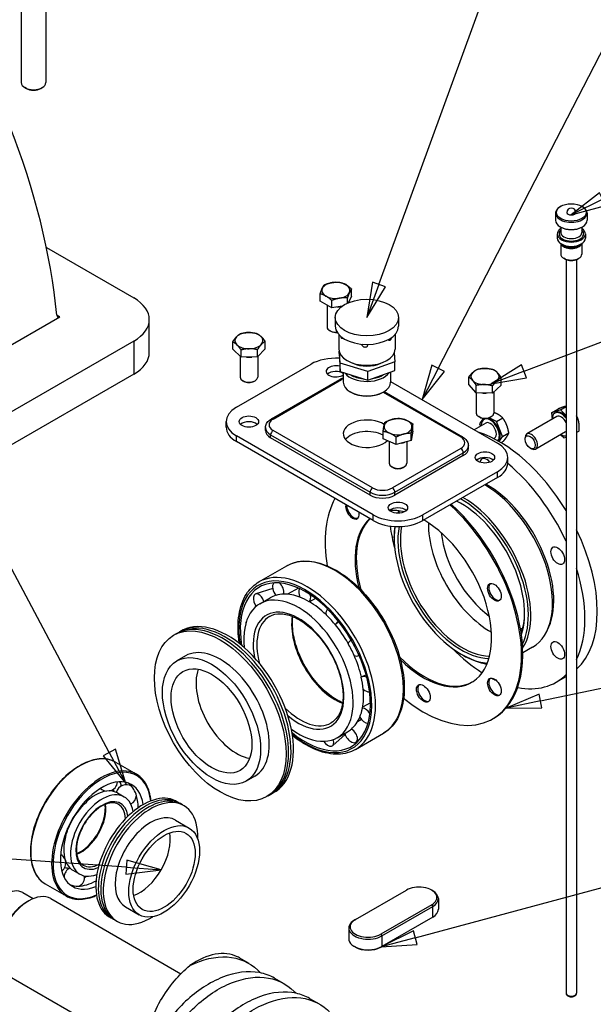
# Model space of a CAD drawing. Header units: millimetres. Extents: x 0 to 420, y 0 to 297.
# Tile 8 of 13: x 136 to 177, y 98 to 168. Entities that reach past the tile are written whole.
import ezdxf

# ---------------------------------------------------------------- set-up
doc = ezdxf.new("R2010")
doc.units = ezdxf.units.MM
doc.layers.add('Lien_Dam', color=7, linetype='Continuous')
doc.layers.add('Lien_Manh', color=5, linetype='Continuous')
doc.layers.add('Symbol (ISO)', color=7, linetype='Continuous', lineweight=25)

msp = doc.modelspace()

# ---------------------------------------------------------------- linework, layer by layer
at = {"layer": 'Lien_Dam'}
for p, q in [((135.932, 169.854), (135.932, 163.444)), ((137.682, 169.907), (137.682, 163.444)), ((136.297, 163.024), (136.189, 163.087)), ((137.318, 163.024), (137.426, 163.087)), ((173.94, 154.16), (173.94, 153.65)), ((174.314, 154.645), (174.27, 154.62)), ((175.817, 154.645), (175.861, 154.62)), ((176.19, 154.16), (176.19, 153.65)), ((174.065, 152.68), (174.065, 152.374)), ((174.314, 153.165), (174.27, 153.191)), ((174.315, 153.165), (174.315, 152.783)), ((175.815, 153.165), (175.815, 152.783)), ((175.817, 153.165), (175.861, 153.191)), ((176.065, 152.68), (176.065, 152.374)), ((174.315, 151.992), (174.315, 151.252)), ((174.447, 151.915), (174.358, 151.966)), ((175.684, 151.915), (175.772, 151.966)), ((175.815, 151.992), (175.815, 151.252)), ((137.722, 151.717), (143.945, 148.124)), ((174.623, 150.894), (174.535, 150.945)), ((174.69, 150.861), (174.69, 98.69)), ((175.44, 150.861), (175.44, 98.69)), ((175.507, 150.894), (175.596, 150.945)), ((159.43, 148.247), (159.43, 148.766)), ((157.201, 147.898), (157.201, 148.417)), ((158.02, 147.428), (157.201, 147.898)), ((158.02, 147.428), (158.02, 147.947)), ((159.134, 147.756), (159.134, 148.121)), ((159.43, 148.247), (159.223, 147.795)), ((157.691, 147.617), (157.691, 146.064)), ((158.765, 147.545), (158.02, 147.428)), ((120.195, 136.117), (138.668, 146.782)), ((138.668, 146.782), (138.471, 146.896)), ((145.044, 144.246), (145.044, 146.593)), ((158.275, 146.735), (158.275, 146.123)), ((162.775, 146.735), (162.775, 146.123)), ((157.955, 145.762), (157.874, 145.809)), ((143.945, 145.062), (123.174, 133.07)), ((143.945, 145.062), (143.945, 142.715)), ((150.974, 144.482), (150.974, 145.001)), ((153.283, 144.519), (153.283, 145.038)), ((158.525, 145.528), (158.525, 144.49)), ((162.525, 145.528), (162.525, 144.49)), ((151.579, 143.914), (150.974, 144.482)), ((151.579, 143.914), (151.579, 144.433)), ((153.283, 144.519), (152.733, 143.932)), ((152.733, 143.932), (152.733, 144.451)), ((158.541, 144.183), (158.541, 144.348)), ((151.503, 143.985), (151.503, 142.492)), ((152.733, 143.932), (151.579, 143.914)), ((152.753, 143.954), (152.753, 142.492)), ((158.541, 144.183), (158.615, 142.885)), ((158.615, 143.497), (158.572, 144.241)), ((162.51, 143.572), (160.6, 142.885)), ((162.473, 144.226), (162.51, 143.572)), ((162.51, 142.959), (162.51, 143.572)), ((151.245, 140.356), (156.548, 143.418)), ((160.6, 142.885), (158.615, 143.497)), ((158.615, 142.885), (158.615, 143.497)), ((158.615, 142.885), (160.6, 142.273)), ((160.6, 142.273), (162.51, 142.959)), ((160.6, 142.273), (160.6, 142.885)), ((143.945, 142.715), (123.174, 130.722)), ((151.768, 142.19), (151.686, 142.237)), ((152.489, 142.19), (152.57, 142.237)), ((153.727, 139.527), (158.588, 142.334)), ((153.852, 139.514), (158.713, 142.321)), ((158.838, 142.816), (158.838, 142.143)), ((162.213, 142.853), (162.213, 142.143)), ((162.213, 142.189), (169.806, 137.805)), ((167.769, 141.976), (167.769, 142.495)), ((170.076, 141.922), (170.076, 142.441)), ((161.747, 141.471), (167.324, 138.251)), ((168.305, 141.385), (167.769, 141.976)), ((168.305, 141.385), (168.305, 141.904)), ((170.076, 141.922), (169.459, 141.358)), ((169.459, 141.358), (169.459, 141.877)), ((159.421, 141.403), (159.332, 141.454)), ((161.63, 141.403), (161.719, 141.454)), ((161.674, 141.428), (167.199, 138.239)), ((168.297, 141.394), (168.297, 139.94)), ((169.459, 141.358), (168.305, 141.385)), ((169.547, 141.439), (169.547, 139.94)), ((173.645, 139.96), (174.095, 140.219)), ((174.286, 140.174), (173.645, 139.96)), ((174.286, 140.174), (174.69, 140.408)), ((174.69, 139.755), (174.286, 140.174)), ((168.562, 139.638), (168.48, 139.685)), ((168.789, 139.562), (168.536, 139.165)), ((168.895, 139.514), (168.842, 139.483)), ((169.738, 139.329), (169.223, 139.608)), ((169.283, 139.638), (169.364, 139.685)), ((169.738, 139.329), (170.188, 139.589)), ((174.038, 139.684), (171.91, 138.455)), ((173.645, 139.96), (173.701, 139.489)), ((173.947, 139.965), (173.894, 139.934)), ((175.44, 139.616), (175.494, 139.647)), ((150.512, 138.928), (150.512, 139.336)), ((153.309, 138.698), (153.309, 138.902)), ((160.923, 134.615), (153.852, 138.698)), ((163.792, 138.645), (163.792, 139.164)), ((168.986, 139.233), (168.16, 138.755)), ((168.536, 139.165), (168.599, 139.009)), ((170.168, 138.279), (169.738, 139.329)), ((160.967, 132.702), (151.245, 138.315)), ((151.245, 137.907), (151.245, 138.315)), ((153.675, 138.392), (160.746, 134.309)), ((153.675, 138.188), (153.675, 138.392)), ((160.746, 134.105), (153.675, 138.188)), ((161.678, 138.108), (161.678, 138.627)), ((162.609, 137.714), (161.678, 138.108)), ((162.609, 137.714), (162.609, 138.233)), ((163.666, 137.982), (162.609, 137.714)), ((163.792, 138.645), (163.666, 137.982)), ((163.666, 137.982), (163.666, 138.501)), ((169.611, 138.15), (169.56, 138.121)), ((169.936, 137.915), (170.168, 138.279)), ((170.168, 138.279), (170.617, 138.539)), ((171.78, 138.075), (171.78, 138.169)), ((174.663, 138.601), (172.535, 137.372)), ((174.307, 138.395), (174.522, 138.172)), ((174.522, 138.172), (174.69, 138.229)), ((175.44, 138.547), (175.612, 138.646)), ((160.967, 132.294), (151.245, 137.907)), ((162.11, 137.925), (162.11, 136.368)), ((167.199, 137.422), (162.337, 134.615)), ((163.36, 137.904), (163.36, 136.368)), ((167.742, 137.422), (167.742, 137.626)), ((170.068, 137.838), (170.231, 137.932)), ((172.141, 137.45), (172.222, 137.403)), ((162.514, 134.309), (167.375, 137.116)), ((167.375, 136.912), (162.514, 134.105)), ((167.375, 136.912), (167.375, 137.116)), ((170.538, 136.376), (170.538, 136.784)), ((162.374, 136.066), (162.293, 136.113)), ((163.096, 136.066), (163.177, 136.113)), ((169.806, 135.764), (164.503, 132.702)), ((169.806, 135.355), (164.503, 132.294)), ((169.806, 135.355), (169.806, 135.764)), ((160.746, 134.105), (160.746, 134.309)), ((162.514, 134.105), (162.514, 134.309)), ((160.967, 132.294), (160.967, 132.702)), ((164.503, 132.294), (164.503, 132.702)), ((162.463, 131.054), (162.463, 131.156)), ((152.838, 127.925), (154.827, 129.073)), ((153.82, 127.46), (152.619, 127.085)), ((155.656, 127.489), (154.875, 127.052)), ((152.906, 126.377), (153.645, 126.804)), ((156.859, 126.759), (156.437, 126.507)), ((158.527, 125.097), (158.355, 124.982)), ((159.418, 123.778), (159.351, 123.748)), ((172.308, 123.289), (171.61, 122.885)), ((147.619, 122.674), (147.001, 122.317)), ((167.236, 122.787), (167.324, 122.736)), ((160.459, 121.326), (160.164, 121.172)), ((173.985, 120.793), (174.69, 121.2)), ((160.769, 119.332), (160.22, 119.015)), ((160.13, 118.155), (159.855, 117.99)), ((169.477, 118.19), (169.566, 118.241)), ((158.974, 117.081), (158.093, 116.287)), ((158.407, 116.85), (159.146, 117.276)), ((159.713, 116.017), (161.702, 117.165)), ((160.11, 116.854), (159.781, 116.545)), ((142.643, 115.111), (144.128, 114.254)), ((152.557, 114.122), (151.938, 113.765)), ((142.778, 112.92), (143.266, 112.639)), ((146.91, 110.988), (147.882, 110.427)), ((139.608, 107.43), (140.096, 107.148)), ((137.643, 106.451), (139.128, 105.594)), ((136.037, 105.833), (136.779, 105.404)), ((159.705, 103.916), (163.329, 106.008)), ((165.132, 106.008), (165.203, 105.967)), ((136.378, 105.198), (136.466, 105.249)), ((138.029, 105.404), (147.292, 100.056)), ((165.605, 105.406), (165.605, 104.651)), ((143.347, 104.818), (144.32, 104.257)), ((165.132, 104.967), (161.508, 102.875)), ((161.579, 102.752), (165.203, 104.845)), ((165.132, 104.967), (165.203, 104.845)), ((165.203, 104.089), (165.203, 104.845)), ((159.634, 103.875), (159.705, 103.916)), ((165.203, 104.089), (161.579, 101.997)), ((159.231, 103.314), (159.231, 102.558)), ((161.508, 102.875), (161.579, 102.752)), ((161.579, 102.752), (161.579, 101.997)), ((159.705, 101.956), (159.634, 101.997)), ((161.508, 101.956), (161.579, 101.997)), ((151.451, 101.191), (152.121, 100.804)), ((134.904, 99.992), (144.953, 94.19)), ((153.95, 99.748), (154.621, 99.361)), ((156.449, 98.306), (157.12, 97.918))]:
    msp.add_line(p, q, dxfattribs=at)
for centre, radius, start, end in [((175.065, 154.211), 0.313, 0, 180), ((142.063, 113.776), 0.725, 282.69294, 354.06783), ((143.398, 112.782), 0.725, 56.86489, 165.54593), ((142.063, 113.776), 0.725, 227.20033, 264.31301), ((143.398, 112.782), 0.725, 296.83931, 358.10977), ((140.038, 112.764), 0.725, 288.22963, 346.20996), ((138.51, 110.34), 0.725, 313.30913, 4.57759), ((138.373, 107.923), 0.725, 22.03938, 59.79084), ((138.373, 107.923), 0.725, 308.41866, 14.68345), ((139.709, 106.929), 0.725, 115.10675, 179.86294), ((139.709, 106.929), 0.725, 299.3995, 7.49466)]:
    msp.add_arc(centre, radius, start, end, dxfattribs=at)
for centre, major_axis, ratio, start_param, end_param in [((112.654, 158.208), (18.387, -31.848), 0.57735, 0.905371, 1.723266), ((136.807, 163.444), (0.875, 0), 0.57735, 3.141593, 6.283185), ((136.807, 163.319), (0.722, 0), 0.57735, 3.926909, 5.497869), ((175.065, 154.16), (-1.125, 0), 0.57735, 5.497787, 10.210176), ((175.065, 154.211), (0.313, 0), 0.57735, 3.141593, 6.283185), ((175.065, 153.65), (1.125, 0), 0.57735, 3.141593, 6.283185), ((175.065, 152.68), (-1, 0), 0.57735, 5.560451, 10.147512), ((175.065, 152.68), (-0.875, 0), 0.57735, 5.742086, 9.965877), ((175.065, 153.599), (1.063, 0), 0.57735, 3.926991, 5.497787), ((175.065, 152.783), (0.75, 0), 0.57735, 3.141593, 6.283185), ((175.065, 152.374), (1, 0), 0.57735, 3.141593, 6.283185), ((175.065, 152.068), (-0.75, 0), 0.57735, 0.197704, 2.943889), ((175.065, 152.272), (0.875, 0), 0.57735, 3.926991, 5.497787), ((175.065, 152.068), (0.625, 0), 0.57735, 3.742857, 5.681921), ((175.065, 151.252), (0.75, 0), 0.57735, 3.141593, 6.283185), ((175.065, 151.15), (0.625, 0), 0.57735, 3.926991, 5.497787), ((158.316, 148.664), (-1, 0), 0.57735, 4.977047, 6.024245), ((158.316, 148.664), (-1, 0), 0.57735, 3.92985, 4.977047), ((158.316, 148.664), (-1, 0), 0.57735, 6.024245, 7.071442), ((158.316, 148.664), (1, 0), 0.57735, 4.977047, 6.024245), ((158.316, 148.664), (1, 0), 0.57735, 6.024245, 7.071442), ((141.294, 146.593), (3.75, 0), 0.57735, 5.497787, 7.068583), ((158.316, 148.664), (1, 0), 0.57735, 3.92985, 4.977047), ((158.316, 148.011), (-0.914, 0), 0.57735, 1.643667, 2.027242), ((152.128, 145.092), (-1, 0), 0.57735, 4.740285, 5.787482), ((152.128, 145.092), (-1, 0), 0.57735, 3.693087, 4.740285), ((158.316, 146.064), (-0.625, 0), 0.57735, 0, 1.697311), ((158.316, 145.97), (0.51, 0), 0.57735, 3.926882, 4.898256), ((160.525, 146.123), (2.25, 0), 0.57735, 3.141593, 6.283185), ((152.128, 145.092), (-1, 0), 0.57735, 5.787482, 6.83468), ((152.128, 145.092), (1, 0), 0.57735, 5.787482, 6.83468), ((152.128, 145.092), (1, 0), 0.57735, 3.693087, 4.740285), ((152.128, 145.092), (1, 0), 0.57735, 4.740285, 5.787482), ((160.525, 144.49), (2, 0), 0.57735, 3.141593, 6.283185), ((141.294, 144.246), (3.75, 0), 0.57735, 5.497787, 6.283185), ((152.128, 144.439), (-0.914, 0), 0.57735, 1.386971, 1.810413), ((158.316, 142.398), (2.5, 0), 0.57735, 1.472632, 2.356194), ((158.316, 142.908), (-0.688, 0), 0.57735, 4.297218, 8.716643), ((158.316, 142.5), (-0.688, 0), 0.57735, 3.849728, 5.743041), ((160.525, 144.184), (1.562, 0), 0.57735, 4.021604, 5.403174), ((168.922, 142.541), (-1, 0), 0.57735, 4.671933, 5.71913), ((168.922, 142.541), (-1, 0), 0.57735, 3.624735, 4.671933), ((152.128, 142.492), (0.625, 0), 0.57735, 3.141593, 6.283185), ((152.128, 142.398), (0.51, 0), 0.57735, 3.926882, 5.497896), ((158.713, 142.117), (-0.125, 0.217), 0.57735, 5.497787, 6.283185), ((159.421, 141.913), (1, 0), 0.57735, 2.192777, 2.356194), ((160.525, 143.163), (1.687, 0), 0.57735, 3.553917, 5.914345), ((160.525, 143.265), (1.562, 0), 0.57735, 3.896991, 4.546792), ((160.525, 143.265), (1.562, 0), 0.57735, 4.981446, 5.556732), ((168.922, 142.541), (-1, 0), 0.57735, 5.71913, 6.766328), ((168.922, 142.541), (1, 0), 0.57735, 3.624735, 4.671933), ((168.922, 142.541), (1, 0), 0.57735, 4.671933, 5.71913), ((168.922, 142.541), (1, 0), 0.57735, 5.71913, 6.766328), ((160.525, 142.143), (1.687, 0), 0.57735, 3.141593, 6.283185), ((160.525, 142.04), (1.562, 0), 0.57735, 3.926991, 5.497787), ((168.922, 141.887), (-0.914, 0), 0.57735, 1.318856, 1.741825), ((153.012, 139.336), (-2.5, 0), 0.57735, 5.497787, 7.068583), ((174.404, 139.173), (-0.457, 0.792), 0.57735, 5.03884, 6.283185), ((154.559, 139.106), (-1, 0), 0.57735, 5.497787, 7.068583), ((153.852, 139.31), (-0.125, 0.217), 0.57735, 5.497787, 6.283185), ((160.525, 138.468), (-1.688, 0), 0.57735, 3.890185, 8.89805), ((162.735, 138.968), (-1, 0), 0.57735, 5.126245, 6.173442), ((162.735, 138.968), (-1, 0), 0.57735, 4.079047, 5.126245), ((162.735, 138.968), (1, 0), 0.57735, 6.173442, 7.22064), ((168.922, 139.94), (0.625, 0), 0.57735, 3.141593, 6.283185), ((168.922, 139.846), (0.51, 0), 0.57735, 3.926882, 5.497896), ((169.299, 138.691), (0.457, -0.792), 0.57735, 0.205722, 3.959805), ((169.352, 138.722), (0.457, -0.792), 0.57735, 0.104464, 3.141593), ((174.351, 139.143), (-0.457, 0.792), 0.57735, 4.945024, 7.101398), ((174.351, 139.143), (-0.312, 0.541), 0.57735, 4.621864, 6.283185), ((153.012, 138.928), (-2.5, 0), 0.57735, 0, 0.785398), ((152.128, 138.928), (-0.687, 0), 0.57735, 3.681737, 5.743041), ((154.559, 138.902), (-1.25, 0), 0.57735, 0, 0.785398), ((154.559, 138.698), (-1.25, 0), 0.57735, 0, 0.785398), ((153.852, 138.494), (-0.125, -0.217), 0.57735, 3.926991, 5.497787), ((160.525, 137.652), (-1.688, 0), 0.57735, 3.960585, 5.850813), ((162.735, 138.968), (-1, 0), 0.57735, 6.173442, 7.22064), ((162.735, 138.968), (1, 0), 0.57735, 5.126245, 6.173442), ((169.299, 138.691), (0.312, -0.541), 0.57735, 0, 3.141593), ((162.735, 138.968), (1, 0), 0.57735, 4.079047, 5.126245), ((167.199, 138.035), (0.125, 0.217), 0.57735, 0, 0.785398), ((166.492, 137.83), (1, 0), 0.57735, 5.497787, 7.068583), ((169.931, 129.855), (-4.938, 8.552), 0.57735, 4.747939, 5.71253), ((172.222, 137.914), (0.312, -0.541), 0.57735, 5.497896, 10.210067), ((174.351, 139.143), (0.457, -0.792), 0.57735, 5.464973, 6.05055), ((174.351, 139.143), (0.313, -0.541), 0.57735, 0, 0.090525), ((162.735, 138.315), (-0.914, 0), 0.57735, 1.825867, 2.143438), ((167.199, 137.218), (0.125, -0.217), 0.57735, 0.785398, 2.356194), ((166.492, 137.626), (1.25, 0), 0.57735, 5.497787, 6.283185), ((166.492, 137.422), (1.25, 0), 0.57735, 5.497787, 6.283185), ((168.038, 136.784), (2.5, 0), 0.57735, 5.497787, 7.068583), ((168.922, 136.376), (-0.687, 0), 0.57735, 3.681737, 5.743041), ((169.047, 136.081), (-0.344, 0.595), 0.57735, 5.007991, 6.91406), ((162.735, 136.368), (0.625, 0), 0.57735, 3.141593, 6.283185), ((162.735, 136.274), (0.51, 0), 0.57735, 3.926882, 5.497896), ((168.038, 136.376), (2.5, 0), 0.57735, 5.497787, 6.283185), ((169.047, 129.345), (-4.938, 8.552), 0.57735, 4.556851, 5.282637), ((160.923, 134.411), (0.125, 0.217), 0.57735, 0.785398, 2.356194), ((161.63, 135.024), (-1, 0), 0.57735, 0.785398, 2.356194), ((162.337, 134.411), (0.125, -0.217), 0.57735, 0.785398, 2.356194), ((168.871, 129.243), (3.437, -5.954), 0.57735, 0, 2.348987), ((169.047, 129.345), (3.375, -5.846), 0.57735, 0.336979, 2.367408), ((164.54, 126.742), (-4.937, 8.552), 0.57735, 0.337882, 0.987833), ((161.63, 134.82), (1.25, 0), 0.57735, 3.926991, 5.497787), ((161.63, 134.615), (-1.25, 0), 0.57735, 0.785398, 2.356194), ((167.236, 128.298), (3.375, -5.846), 0.57735, 0.359351, 2.367408), ((167.324, 128.35), (3.438, -5.954), 0.57735, 0.289724, 2.348987), ((159.488, 133.027), (0.344, -0.595), 0.57735, 3.709747, 7.285827), ((159.576, 133.078), (0.344, -0.595), 0.57735, 3.893264, 6.154264), ((162.735, 132.804), (-0.687, 0), 0.57735, 3.681737, 5.743041), ((164.54, 126.742), (4.937, -8.552), 0.57735, 5.295353, 8.364613), ((164.628, 126.793), (4.937, -8.552), 0.57735, 0, 2.081428), ((167.324, 128.35), (3.125, -5.413), 0.57735, 2.366145, 2.453079), ((167.236, 128.298), (-3.188, 5.521), 0.57735, 3.604305, 5.571175), ((164.54, 126.742), (-3.437, 5.954), 0.57735, 0.114673, 1.127685), ((164.628, 126.793), (-3.437, 5.954), 0.57735, 0.137675, 1.158483), ((162.735, 133.722), (-2.5, 0), 0.57735, 0.785398, 2.356194), ((164.54, 126.742), (-3.438, 5.954), 0.57735, 5.779268, 6.012279), ((167.324, 128.35), (3.438, -5.954), 0.57735, 3.558549, 3.598916), ((167.236, 128.298), (-3.375, 5.846), 0.57735, 0.385461, 0.426204), ((167.236, 128.298), (-3.187, 5.521), 0.57735, 0.332604, 0.334712), ((162.735, 133.314), (-2.5, 0), 0.57735, 0.785398, 2.356194), ((169.047, 129.345), (4.938, -8.552), 0.57735, 4.102308, 4.283363), ((167.236, 128.298), (3.375, -5.846), 0.57735, 3.771155, 5.897725), ((167.324, 128.35), (3.438, -5.954), 0.57735, 3.793779, 3.926991), ((167.236, 128.298), (3.188, -5.521), 0.57735, 3.729546, 5.950581), ((167.324, 128.35), (3.125, -5.413), 0.57735, 3.723729, 5.949395), ((164.54, 126.742), (3.437, -5.954), 0.57735, 5.1555, 8.632172), ((169.313, 129.498), (3.125, -5.413), 0.57735, 3.909914, 5.514864), ((169.755, 129.753), (-2.812, 4.871), 0.57735, 0.917246, 2.224346), ((169.931, 129.855), (4.938, -8.552), 0.57735, 0.123678, 1.447119), ((158.264, 123.119), (-3.437, 5.954), 0.57735, 3.141593, 6.283185), ((156.275, 121.971), (3.437, -5.954), 0.57735, 0, 3.141593), ((169.047, 129.345), (4.938, -8.552), 0.57735, 0.371397, 1.1994), ((156.143, 121.894), (-3.344, 5.792), 0.57735, 2.159449, 7.265329), ((156.143, 121.894), (-3.272, 5.667), 0.57735, 2.150186, 7.274592), ((154.217, 127.374), (-0.237, 0.557), 0.592616, 0.310608, 2.090123), ((154.217, 127.374), (-0.237, 0.557), 0.592616, 3.887448, 5.471719), ((169.68, 127.244), (-0.344, 0.595), 0.57735, 0.128922, 3.012671), ((152.84, 126.522), (-0.24, 0.556), 0.553468, 4.510258, 8.23394), ((156.396, 122.04), (-2.75, 4.764), 0.57735, 6.146011, 6.283185), ((156.004, 121.814), (2.156, -5.09), 0.58977, 2.904099, 3.076605), ((156.396, 122.04), (-2.75, 4.764), 0.57735, 5.662716, 5.972953), ((156.098, 127.007), (0.25, -0.552), 0.6276, 3.544324, 4.736326), ((156.004, 121.814), (2.253, -5.037), 0.626726, 2.41271, 2.585216), ((156.098, 127.007), (0.25, -0.552), 0.6276, 0.250466, 1.311041), ((155.657, 121.613), (-2.75, 4.764), 0.57735, 2.225987, 7.198791), ((156.396, 122.04), (2.75, -4.764), 0.57735, 2.037705, 2.348039), ((155.657, 121.613), (2.281, -3.951), 0.57735, 5.260913, 10.44705), ((155.789, 121.69), (-2.187, 3.789), 0.57735, 0, 1.139346), ((158.264, 123.119), (2.188, -3.789), 0.57735, 3.756099, 5.668679), ((158.053, 125.506), (-0.277, 0.539), 0.650408, 0.171079, 1.082422), ((156.004, 121.814), (2.495, -4.907), 0.652638, 1.899418, 2.071924), ((167.324, 128.35), (3.125, -5.413), 0.57735, 0.451118, 0.775448), ((150.265, 118.501), (3.313, -5.737), 0.57735, 6.256499, 9.451464), ((150.442, 118.603), (3.313, -5.737), 0.57735, 6.256499, 9.451464), ((150.619, 118.705), (3.313, -5.737), 0.57735, 6.256499, 9.451464), ((152.284, 124.647), (-0.256, 0.549), 0.519126, 0.293699, 0.756447), ((158.053, 125.506), (0.277, -0.539), 0.650408, 6.021339, 6.873735), ((156.396, 122.04), (2.75, -4.764), 0.57735, 1.554192, 1.864544), ((169.755, 129.753), (2.812, -4.871), 0.57735, 5.935973, 5.98225), ((150.088, 118.398), (2.469, -4.276), 0.57735, 0, 3.141593), ((159.634, 123.214), (-0.31, 0.52), 0.655814, 6.021992, 6.843712), ((156.004, 121.814), (-2.821, 4.722), 0.659047, 4.513111, 4.685618), ((159.634, 123.214), (0.31, -0.52), 0.655814, 5.499444, 6.337214), ((156.396, 122.04), (2.75, -4.764), 0.57735, 1.070617, 1.380991), ((164.628, 126.793), (3.437, -5.954), 0.57735, 5.124702, 6.270328), ((169.047, 129.345), (4.938, -8.552), 0.57735, 5.141415, 5.452049), ((167.324, 128.35), (3.437, -5.954), 0.57735, 5.497787, 5.866229), ((169.047, 122.609), (-0.344, 0.595), 0.57735, 2.135848, 2.362886), ((151.237, 119.062), (2.031, -3.518), 0.57735, 3.591789, 5.832989), ((160.479, 120.656), (-0.34, 0.501), 0.642579, 5.40904, 6.324572), ((169.047, 129.345), (4.938, -8.552), 0.57735, 5.819177, 6.438723), ((156.004, 121.814), (-3.117, 4.544), 0.643548, 3.989588, 4.162094), ((164.628, 120.057), (-0.344, 0.595), 0.57735, 0.128922, 3.012671), ((169.68, 120.508), (-0.344, 0.595), 0.57735, 0.128922, 3.012671), ((169.047, 129.345), (4.937, -8.552), 0.57735, 5.549922, 5.592001), ((156.396, 122.04), (2.75, -4.764), 0.57735, 0.587235, 0.897514), ((160.479, 120.656), (0.34, -0.501), 0.642579, 4.980304, 5.986273), ((155.789, 121.69), (2.187, -3.789), 0.57735, 5.143839, 6.283185), ((156.004, 121.814), (-3.294, 4.434), 0.61173, 3.485604, 3.65811), ((160.395, 118.419), (-0.359, 0.487), 0.613735, 4.593996, 5.819014), ((156.396, 122.04), (2.75, -4.764), 0.57735, 0.103913, 0.414145), ((160.395, 118.419), (0.359, -0.487), 0.613735, 4.474745, 5.860065), ((159.4, 117.014), (0.365, -0.483), 0.575891, 4.013811, 8.472895), ((156.004, 121.814), (3.328, -4.414), 0.573009, 6.212823, 6.316747), ((157.722, 116.765), (0.357, -0.489), 0.537715, 4.672409, 7.385344), ((140.143, 110.781), (-2.5, -4.33), 0.57735, 3.141593, 6.283185), ((141.681, 109.893), (-2.463, -4.265), 0.57735, 2.470666, 6.954112), ((141.628, 109.924), (2.5, 4.33), 0.57735, 0, 3.141593), ((141.681, 109.893), (2.092, 3.624), 0.57735, 5.647686, 10.060277), ((140.09, 110.812), (2.165, 3.75), 0.57735, 5.754385, 5.858274), ((140.578, 110.53), (2.165, 3.75), 0.57735, 5.886903, 5.958112), ((141.296, 110.116), (2.092, 3.624), 0.57735, 5.823219, 6.19097), ((141.681, 109.893), (1.585, 2.745), 0.57735, 5.662257, 10.045706), ((141.193, 110.175), (1.585, 2.745), 0.57735, 0.325432, 1.032395), ((144.598, 108.209), (2.375, 4.114), 0.57735, 6.245961, 9.462003), ((141.193, 110.175), (1.585, 2.745), 0.57735, 0, 0.325432), ((140.476, 110.589), (1.658, 2.871), 0.57735, 5.962401, 6.05637), ((141.296, 110.116), (2.092, 3.624), 0.57735, 5.510963, 5.823219), ((141.193, 110.175), (-1.585, -2.745), 0.57735, 4.29047, 4.990975), ((141.681, 109.893), (1.319, 2.284), 0.57735, 5.641238, 10.066725), ((140.188, 110.756), (1.25, 2.165), 0.57735, 3.751167, 5.673611), ((144.775, 108.107), (2.375, 4.114), 0.57735, 6.245961, 9.462003), ((144.952, 108.005), (2.375, 4.114), 0.57735, 6.245961, 9.462003), ((145.129, 107.903), (2.375, 4.114), 0.57735, 5.451546, 10.256417), ((141.584, 109.949), (1.25, 2.165), 0.57735, 5.556494, 6.283185), ((145.129, 107.903), (1.781, 3.085), 0.57735, 0, 3.141593), ((144.333, 108.362), (1.562, 2.706), 0.57735, 3.742857, 5.681921), ((141.193, 110.175), (-1.585, -2.745), 0.57735, 5.116084, 5.823219), ((141.193, 110.175), (-1.585, -2.745), 0.57735, 5.823219, 6.283185), ((141.584, 109.949), (-1.25, -2.165), 0.57735, 0, 0.726691), ((140.476, 110.589), (-1.657, -2.871), 0.57735, 0.122599, 0.289184), ((141.296, 110.116), (-2.093, -3.624), 0.57735, 0.325432, 0.772223), ((140.578, 110.53), (2.165, 3.75), 0.57735, 3.879725, 3.931264), ((134.787, 103.668), (-1.25, -2.165), 0.57735, 3.141593, 6.283185), ((136.466, 102.698), (-1.562, -2.706), 0.57735, 3.141593, 6.283185), ((141.296, 110.116), (-2.092, -3.624), 0.57735, 0.092215, 0.325432), ((164.23, 105.488), (1.275, 0), 0.57735, 5.497787, 8.63938), ((164.23, 105.406), (1.375, 0), 0.57735, 5.497787, 7.068583), ((136.378, 102.749), (-1.5, -2.598), 0.57735, 3.926991, 5.497787), ((164.23, 104.651), (1.375, 0), 0.57735, 5.497787, 6.283185), ((160.606, 103.314), (-1.375, 0), 0.57735, 5.497787, 8.63938), ((160.606, 103.395), (-1.275, 0), 0.57735, 5.497787, 8.63938), ((160.606, 102.558), (-1.375, 0), 0.57735, 0, 2.356194), ((148.329, 95.849), (3.094, 5.359), 0.57735, 0.035763, 0.878618), ((160.606, 102.477), (1.275, 0), 0.57735, 3.926991, 5.497787), ((175.065, 98.69), (0.375, 0), 0.57735, 3.141593, 6.283185)]:
    msp.add_ellipse(centre, major_axis=major_axis, ratio=ratio, start_param=start_param, end_param=end_param, dxfattribs=at)
for centre, major_axis in [((175.065, 154.211), (-1.063, 0)), ((160.525, 146.735), (2.25, 0)), ((152.128, 139.336), (0.688, 0)), ((172.141, 137.867), (-0.255, 0.442)), ((168.922, 136.784), (0.688, 0)), ((162.735, 133.212), (0.688, 0)), ((174.1, 129.796), (-0.344, 0.595)), ((169.592, 127.193), (-0.344, 0.595)), ((150.088, 118.398), (3.313, -5.737)), ((174.1, 123.06), (-0.344, 0.595)), ((149.469, 118.041), (2.469, -4.276)), ((149.469, 118.041), (2.031, -3.518)), ((169.592, 120.457), (-0.344, 0.595)), ((164.54, 120.006), (-0.344, 0.595)), ((146.101, 107.342), (1.781, 3.085)), ((146.101, 107.342), (1.562, 2.706))]:
    msp.add_ellipse(centre, major_axis=major_axis, ratio=0.57735, dxfattribs=at)
for points, weights in [([(157.497, 149.061), (157.795, 149.181), (158.054, 149.222)], [1, 1.0379548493, 1]), ([(158.054, 149.222), (158.313, 149.262), (158.611, 149.236)], [1, 1.0379548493, 1]), ([(158.611, 149.236), (158.831, 149.183), (159.021, 149.074)], [1, 1.0379548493, 1]), ([(157.201, 148.417), (157.28, 148.663), (157.349, 148.812)], [1, 1.0379548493, 1]), ([(157.349, 148.812), (157.418, 148.962), (157.497, 149.061)], [1, 1.0379548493, 1]), ([(159.021, 149.074), (159.211, 148.965), (159.43, 148.766)], [1, 1.0379548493, 1]), ([(159.282, 148.517), (159.214, 148.367), (159.134, 148.121)], [1, 1.0379548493, 1]), ([(159.43, 148.766), (159.351, 148.666), (159.282, 148.517)], [1, 1.0379548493, 1]), ([(157.611, 148.255), (157.421, 148.364), (157.201, 148.417)], [1, 1.0379548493, 1]), ([(158.02, 147.947), (157.801, 148.146), (157.611, 148.255)], [1, 1.0379548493, 1]), ([(158.577, 148.107), (158.319, 148.067), (158.02, 147.947)], [1, 1.0379548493, 1]), ([(159.134, 148.121), (158.836, 148.148), (158.577, 148.107)], [1, 1.0379548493, 1]), ([(151.523, 145.587), (151.833, 145.665), (152.101, 145.669)], [1, 1.0379548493, 1]), ([(152.101, 145.669), (152.368, 145.674), (152.678, 145.606)], [1, 1.0379548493, 1]), ([(150.974, 145.001), (151.121, 145.231), (151.249, 145.367)], [1, 1.0379548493, 1]), ([(151.277, 144.79), (151.136, 144.921), (150.974, 145.001)], [1, 1.0379548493, 1]), ([(151.249, 145.367), (151.376, 145.503), (151.523, 145.587)], [1, 1.0379548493, 1]), ([(152.678, 145.606), (152.84, 145.526), (152.98, 145.395)], [1, 1.0379548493, 1]), ([(152.98, 145.395), (153.121, 145.263), (153.283, 145.038)], [1, 1.0379548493, 1]), ([(153.283, 145.038), (153.136, 144.954), (153.008, 144.818)], [1, 1.0379548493, 1]), ([(151.579, 144.433), (151.417, 144.658), (151.277, 144.79)], [1, 1.0379548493, 1]), ([(152.156, 144.515), (151.889, 144.511), (151.579, 144.433)], [1, 1.0379548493, 1]), ([(152.733, 144.451), (152.424, 144.519), (152.156, 144.515)], [1, 1.0379548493, 1]), ([(153.008, 144.818), (152.881, 144.681), (152.733, 144.451)], [1, 1.0379548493, 1]), ([(168.077, 142.849), (168.22, 142.98), (168.386, 143.058)], [1, 1.0379548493, 1]), ([(168.386, 143.058), (168.695, 143.124), (168.963, 143.117)], [1, 1.0379548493, 1]), ([(168.963, 143.117), (169.23, 143.111), (169.54, 143.031)], [1, 1.0379548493, 1]), ([(169.54, 143.031), (169.683, 142.946), (169.808, 142.809)], [1, 1.0379548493, 1]), ([(167.769, 142.495), (167.934, 142.719), (168.077, 142.849)], [1, 1.0379548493, 1]), ([(168.037, 142.272), (167.912, 142.409), (167.769, 142.495)], [1, 1.0379548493, 1]), ([(168.305, 141.904), (168.161, 142.135), (168.037, 142.272)], [1, 1.0379548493, 1]), ([(169.767, 142.232), (169.624, 142.101), (169.459, 141.877)], [1, 1.0379548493, 1]), ([(170.076, 142.441), (169.911, 142.363), (169.767, 142.232)], [1, 1.0379548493, 1]), ([(169.808, 142.809), (169.932, 142.672), (170.076, 142.441)], [1, 1.0379548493, 1]), ([(168.882, 141.964), (168.614, 141.97), (168.305, 141.904)], [1, 1.0379548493, 1]), ([(169.459, 141.877), (169.15, 141.957), (168.882, 141.964)], [1, 1.0379548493, 1]), ([(174.478, 140.363), (174.329, 140.313), (174.095, 140.219)], [1, 1.0379548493, 1]), ([(174.69, 140.424), (174.598, 140.403), (174.478, 140.363)], [1.01200029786, 1.03048428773, 1]), ([(161.804, 139.29), (162.088, 139.435), (162.333, 139.497)], [1, 1.0379548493, 1]), ([(162.333, 139.497), (162.578, 139.559), (162.862, 139.558)], [1, 1.0379548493, 1]), ([(162.862, 139.558), (163.111, 139.525), (163.327, 139.434)], [1, 1.0379548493, 1]), ([(163.327, 139.434), (163.543, 139.342), (163.792, 139.164)], [1, 1.0379548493, 1]), ([(169.843, 139.846), (169.714, 139.917), (169.547, 139.975)], [1, 1.02559619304, 1.01666899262]), ([(170.188, 139.589), (170.032, 139.744), (169.843, 139.846)], [1, 1.0379548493, 1]), ([(170.466, 139.1), (170.366, 139.344), (170.188, 139.589)], [1, 1.0379548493, 1]), ([(175.494, 139.647), (175.467, 139.694), (175.44, 139.738)], [1, 1.00697833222, 1.01139060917]), ([(175.616, 139.183), (175.589, 139.416), (175.494, 139.647)], [1, 1.0379548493, 1]), ([(161.678, 138.627), (161.712, 138.878), (161.741, 139.032)], [1, 1.0379548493, 1]), ([(161.741, 139.032), (161.77, 139.185), (161.804, 139.29)], [1, 1.0379548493, 1]), ([(163.729, 138.905), (163.7, 138.751), (163.666, 138.501)], [1, 1.0379548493, 1]), ([(163.792, 139.164), (163.758, 139.059), (163.729, 138.905)], [1, 1.0379548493, 1]), ([(170.617, 138.539), (170.565, 138.857), (170.466, 139.1)], [1, 1.0379548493, 1]), ([(175.612, 138.646), (175.644, 138.951), (175.616, 139.183)], [1, 1.0379548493, 1]), ([(162.143, 138.503), (161.927, 138.595), (161.678, 138.627)], [1, 1.0379548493, 1]), ([(162.609, 138.233), (162.359, 138.412), (162.143, 138.503)], [1, 1.0379548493, 1]), ([(163.137, 138.44), (162.892, 138.378), (162.609, 138.233)], [1, 1.0379548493, 1]), ([(163.666, 138.501), (163.383, 138.502), (163.137, 138.44)], [1, 1.0379548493, 1]), ([(170.231, 137.932), (170.397, 138.131), (170.487, 138.272)], [1, 1.0379548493, 1]), ([(170.487, 138.272), (170.577, 138.413), (170.617, 138.539)], [1, 1.0379548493, 1])]:
    msp.add_rational_spline(points, weights, degree=2, dxfattribs=at)
for points, knots in [([(138.471, 146.896), (138.473, 146.869), (138.481, 146.842), (138.504, 146.8), (138.52, 146.783), (138.555, 146.763), (138.576, 146.758), (138.622, 146.761), (138.646, 146.769), (138.668, 146.782)], [0.302496, 0.302496, 0.302496, 0.302496, 0.3783836, 0.3783836, 0.4542712, 0.4542712, 0.529578, 0.529578, 0.6048848, 0.6048848, 0.6048848, 0.6048848]), ([(158.81, 145.282), (158.809, 145.278), (158.808, 145.273), (158.802, 145.255), (158.795, 145.245), (158.778, 145.235), (158.768, 145.234), (158.746, 145.242), (158.735, 145.251), (158.714, 145.275), (158.704, 145.292), (158.685, 145.333), (158.677, 145.356), (158.67, 145.382), (158.669, 145.386), (158.668, 145.39)], [0.4932368, 0.4932368, 0.4932368, 0.4932368, 0.5088479, 0.5088479, 0.5653866, 0.5653866, 0.6219251, 0.6219251, 0.6784637, 0.6784637, 0.7350023, 0.7350023, 0.7915409, 0.7915409, 0.8013075, 0.8013075, 0.8013075, 0.8013075]), ([(162.272, 145.304), (162.272, 145.302), (162.271, 145.299), (162.266, 145.273), (162.259, 145.248), (162.242, 145.204), (162.231, 145.182), (162.207, 145.144), (162.193, 145.128), (162.166, 145.105), (162.152, 145.097), (162.124, 145.092), (162.112, 145.094), (162.091, 145.106), (162.082, 145.116), (162.071, 145.144), (162.068, 145.16), (162.067, 145.177)], [0.5026094, 0.5026094, 0.5026094, 0.5026094, 0.5088479, 0.5088479, 0.5653866, 0.5653866, 0.6219251, 0.6219251, 0.6784637, 0.6784637, 0.7350023, 0.7350023, 0.7915409, 0.7915409, 0.8480796, 0.8480796, 0.8983333, 0.8983333, 0.8983333, 0.8983333]), ([(160.552, 144.824), (160.552, 144.824), (160.552, 144.823), (160.562, 144.804), (160.567, 144.784), (160.567, 144.745), (160.562, 144.725), (160.543, 144.687), (160.528, 144.669), (160.495, 144.642), (160.474, 144.631), (160.427, 144.616), (160.402, 144.613), (160.355, 144.615), (160.33, 144.62), (160.284, 144.639), (160.264, 144.652), (160.23, 144.682), (160.216, 144.701), (160.197, 144.74), (160.193, 144.761), (160.193, 144.78)], [0.3945954, 0.3945954, 0.3945954, 0.3945954, 0.3957704, 0.3957704, 0.4523091, 0.4523091, 0.5088479, 0.5088479, 0.5653866, 0.5653866, 0.6219251, 0.6219251, 0.6784637, 0.6784637, 0.7350023, 0.7350023, 0.7915409, 0.7915409, 0.8480796, 0.8480796, 0.9046183, 0.9046183, 0.9046183, 0.9046183]), ([(153.309, 138.902), (153.309, 138.955), (153.316, 139.008), (153.344, 139.109), (153.365, 139.158), (153.416, 139.248), (153.446, 139.291), (153.515, 139.369), (153.553, 139.404), (153.636, 139.47), (153.68, 139.5), (153.727, 139.527)], [2.3561945, 2.3561945, 2.3561945, 2.3561945, 2.5132741, 2.5132741, 2.6703538, 2.6703538, 2.8274334, 2.8274334, 2.984513, 2.984513, 3.1415927, 3.1415927, 3.1415927, 3.1415927]), ([(167.324, 138.251), (167.371, 138.224), (167.415, 138.194), (167.497, 138.129), (167.536, 138.093), (167.604, 138.015), (167.635, 137.973), (167.686, 137.882), (167.706, 137.833), (167.734, 137.732), (167.742, 137.679), (167.742, 137.626)], [4.712389, 4.712389, 4.712389, 4.712389, 4.8694686, 4.8694686, 5.0265482, 5.0265482, 5.1836279, 5.1836279, 5.3407075, 5.3407075, 5.4977871, 5.4977871, 5.4977871, 5.4977871]), ([(154.827, 129.073), (155.194, 129.285), (155.616, 129.398), (156.536, 129.422), (157.035, 129.327), (158.065, 128.933), (158.597, 128.629), (159.63, 127.845), (160.132, 127.364), (161.054, 126.276), (161.475, 125.67), (162.194, 124.392), (162.492, 123.722), (162.937, 122.381), (163.084, 121.711), (163.208, 120.438), (163.186, 119.835), (162.969, 118.758), (162.775, 118.283), (162.282, 117.593), (162.012, 117.344), (161.702, 117.165)], [3.159264, 3.159264, 3.159264, 3.159264, 3.462937, 3.462937, 3.777172, 3.777172, 4.100837, 4.100837, 4.425346, 4.425346, 4.749077, 4.749077, 5.072504, 5.072504, 5.396313, 5.396313, 5.72089, 5.72089, 6.044046, 6.044046, 6.300856, 6.300856, 6.300856, 6.300856]), ([(151.454, 123.545), (151.429, 123.703), (151.409, 123.86), (151.331, 124.651), (151.354, 125.255), (151.57, 126.332), (151.765, 126.806), (152.258, 127.497), (152.528, 127.745), (152.838, 127.925)], [2.1760371, 2.1760371, 2.1760371, 2.1760371, 2.2547207, 2.2547207, 2.5792976, 2.5792976, 2.9024538, 2.9024538, 3.1592635, 3.1592635, 3.1592635, 3.1592635]), ([(153.602, 125.479), (153.835, 125.614), (154.111, 125.679), (154.711, 125.654), (155.028, 125.574), (155.674, 125.284), (156.001, 125.078), (156.639, 124.559), (156.95, 124.245), (157.522, 123.54), (157.783, 123.148), (158.229, 122.328), (158.413, 121.899), (158.685, 121.05), (158.773, 120.63), (158.845, 119.843), (158.829, 119.476), (158.702, 118.833), (158.591, 118.557), (158.312, 118.151), (158.156, 118.005), (157.977, 117.901)], [3.159264, 3.159264, 3.159264, 3.159264, 3.509906, 3.509906, 3.834194, 3.834194, 4.147294, 4.147294, 4.460593, 4.460593, 4.775096, 4.775096, 5.089963, 5.089963, 5.404182, 5.404182, 5.717125, 5.717125, 6.031375, 6.031375, 6.300856, 6.300856, 6.300856, 6.300856]), ([(158.796, 119.339), (158.763, 119.353), (158.73, 119.367), (158.379, 119.525), (158.052, 119.73), (157.414, 120.25), (157.104, 120.564), (156.531, 121.269), (156.27, 121.66), (155.824, 122.481), (155.64, 122.91), (155.368, 123.759), (155.281, 124.179), (155.215, 124.893), (155.22, 125.195), (155.257, 125.47)], [0.659641, 0.659641, 0.659641, 0.659641, 0.692602, 0.692602, 1.005701, 1.005701, 1.319, 1.319, 1.633503, 1.633503, 1.948371, 1.948371, 2.262589, 2.262589, 2.517293, 2.517293, 2.517293, 2.517293]), ([(159.713, 116.017), (159.346, 115.805), (158.923, 115.691), (158.003, 115.667), (157.504, 115.763), (156.474, 116.156), (155.943, 116.46), (155.36, 116.902), (155.294, 116.954), (155.228, 117.008)], [0.0176709, 0.0176709, 0.0176709, 0.0176709, 0.3213447, 0.3213447, 0.6355792, 0.6355792, 0.9592444, 0.9592444, 1.0008973, 1.0008973, 1.0008973, 1.0008973]), ([(142.643, 115.111), (142.377, 115.265), (142.068, 115.347), (141.397, 115.357), (141.033, 115.284), (140.285, 114.99), (139.901, 114.766), (139.153, 114.191), (138.79, 113.839), (138.123, 113.046), (137.818, 112.604), (137.298, 111.673), (137.082, 111.185), (136.76, 110.211), (136.655, 109.725), (136.566, 108.804), (136.582, 108.368), (136.738, 107.593), (136.876, 107.253), (137.228, 106.758), (137.421, 106.579), (137.643, 106.451)], [0.459966, 0.459966, 0.459966, 0.459966, 0.770716, 0.770716, 1.087786, 1.087786, 1.409897, 1.409897, 1.732355, 1.732355, 2.054385, 2.054385, 2.376253, 2.376253, 2.698335, 2.698335, 3.020844, 3.020844, 3.342634, 3.342634, 3.601559, 3.601559, 3.601559, 3.601559]), ([(145.166, 112.359), (145.153, 112.485), (145.135, 112.607), (145.034, 113.112), (144.895, 113.452), (144.544, 113.947), (144.351, 114.126), (144.128, 114.254)], [6.0646637, 6.0646637, 6.0646637, 6.0646637, 6.162437, 6.162437, 6.4842271, 6.4842271, 6.7431517, 6.7431517, 6.7431517, 6.7431517]), ([(142.834, 112.115), (142.7, 112.192), (142.542, 112.228), (142.197, 112.209), (142.016, 112.162), (141.649, 111.992), (141.463, 111.874), (141.1, 111.575), (140.924, 111.395), (140.598, 110.99), (140.449, 110.766), (140.196, 110.296), (140.091, 110.051), (139.937, 109.566), (139.888, 109.327), (139.847, 108.88), (139.856, 108.672), (139.928, 108.308), (139.99, 108.153), (140.146, 107.924), (140.233, 107.843), (140.334, 107.784)], [0.459966, 0.459966, 0.459966, 0.459966, 0.820603, 0.820603, 1.144842, 1.144842, 1.455851, 1.455851, 1.767345, 1.767345, 2.080368, 2.080368, 2.393833, 2.393833, 2.706456, 2.706456, 3.017431, 3.017431, 3.329909, 3.329909, 3.601559, 3.601559, 3.601559, 3.601559]), ([(139.874, 108.6), (139.897, 108.609), (139.92, 108.619), (140.123, 108.713), (140.309, 108.832), (140.671, 109.13), (140.848, 109.31), (141.174, 109.715), (141.322, 109.939), (141.576, 110.409), (141.681, 110.654), (141.835, 111.139), (141.884, 111.378), (141.921, 111.782), (141.918, 111.952), (141.898, 112.105)], [4.246463, 4.246463, 4.246463, 4.246463, 4.286435, 4.286435, 4.597443, 4.597443, 4.908937, 4.908937, 5.221961, 5.221961, 5.535426, 5.535426, 5.848048, 5.848048, 6.098248, 6.098248, 6.098248, 6.098248]), ([(139.128, 105.594), (139.395, 105.44), (139.703, 105.359), (140.374, 105.348), (140.738, 105.421), (141.169, 105.591), (141.228, 105.616), (141.288, 105.643)], [3.601559, 3.601559, 3.601559, 3.601559, 3.9123085, 3.9123085, 4.2293785, 4.2293785, 4.2800469, 4.2800469, 4.2800469, 4.2800469]), ([(147.921, 100.644), (148.828, 101.089), (149.753, 101.305), (150.591, 101.253), (151.429, 101.201), (152.179, 100.881), (152.759, 100.324), (152.825, 100.261), (152.888, 100.195), (152.949, 100.127)], [4.612344, 4.612344, 4.612344, 4.612344, 5.140242, 5.140242, 5.140242, 5.668139, 5.668139, 5.668139, 5.727807, 5.727807, 5.727807, 5.727807]), ([(153.949, 99.747), (153.62, 99.937), (153.259, 100.071), (152.872, 100.142), (152.069, 100.29), (151.161, 100.171), (150.251, 99.81), (149.341, 99.45), (148.431, 98.85), (147.625, 98.101), (146.818, 97.352), (146.117, 96.456), (145.595, 95.545), (145.073, 94.633), (144.733, 93.708), (144.6, 92.904), (144.467, 92.1), (144.542, 91.419), (144.796, 90.964), (144.915, 90.749), (145.073, 90.584), (145.263, 90.474)], [-5.490962, -5.490962, -5.490962, -5.490962, -5.237157, -5.237157, -5.237157, -4.709259, -4.709259, -4.709259, -4.181361, -4.181361, -4.181361, -3.653463, -3.653463, -3.653463, -3.125566, -3.125566, -3.125566, -2.597668, -2.597668, -2.597668, -2.34937, -2.34937, -2.34937, -2.34937]), ([(145.044, 94.423), (144.95, 94.631), (144.902, 94.896), (144.898, 95.592), (144.973, 96.043), (145.282, 97.055), (145.53, 97.611), (146.128, 98.642), (146.461, 99.111), (147.169, 99.949), (147.537, 100.318), (147.921, 100.644)], [0.1451, 0.1451, 0.1451, 0.1451, 1.179837, 1.179837, 2.526454, 2.526454, 4.04342, 4.04342, 5.404062, 5.404062, 6.661878, 6.661878, 6.661878, 6.661878]), ([(147.109, 90.011), (147.04, 89.991), (146.973, 89.974), (146.906, 89.961), (146.348, 89.851), (145.878, 90.01), (145.578, 90.404), (145.278, 90.799), (145.149, 91.429), (145.227, 92.199), (145.306, 92.968), (145.591, 93.876), (146.064, 94.789), (146.537, 95.702), (147.197, 96.618), (147.975, 97.403), (148.752, 98.189), (149.645, 98.842), (150.554, 99.265), (151.462, 99.687), (152.383, 99.878), (153.213, 99.8), (154.042, 99.723), (154.779, 99.377), (155.342, 98.798), (155.378, 98.761), (155.414, 98.723), (155.448, 98.684)], [5.077397, 5.077397, 5.077397, 5.077397, 5.140242, 5.140242, 5.140242, 5.668139, 5.668139, 5.668139, 6.196037, 6.196037, 6.196037, 6.723935, 6.723935, 6.723935, 7.251833, 7.251833, 7.251833, 7.77973, 7.77973, 7.77973, 8.307628, 8.307628, 8.307628, 8.835526, 8.835526, 8.835526, 8.8694, 8.8694, 8.8694, 8.8694]), ([(156.449, 98.305), (156.153, 98.475), (155.831, 98.6), (155.488, 98.675), (154.695, 98.849), (153.793, 98.756), (152.883, 98.419), (151.974, 98.081), (151.059, 97.501), (150.243, 96.767), (149.426, 96.032), (148.71, 95.145), (148.172, 94.235), (147.633, 93.325), (147.272, 92.395), (147.12, 91.58), (146.967, 90.764), (147.022, 90.066), (147.259, 89.589), (147.382, 89.341), (147.553, 89.154), (147.763, 89.032)], [-8.632555, -8.632555, -8.632555, -8.632555, -8.404543, -8.404543, -8.404543, -7.876645, -7.876645, -7.876645, -7.348748, -7.348748, -7.348748, -6.82085, -6.82085, -6.82085, -6.292952, -6.292952, -6.292952, -5.765054, -5.765054, -5.765054, -5.490962, -5.490962, -5.490962, -5.490962]), ([(149.608, 88.569), (149.511, 88.539), (149.416, 88.518), (149.324, 88.504), (148.774, 88.42), (148.318, 88.604), (148.034, 89.021), (147.751, 89.438), (147.641, 90.087), (147.739, 90.87), (147.838, 91.652), (148.143, 92.567), (148.634, 93.48), (149.125, 94.393), (149.8, 95.302), (150.589, 96.075), (151.377, 96.848), (152.277, 97.482), (153.186, 97.882), (154.095, 98.283), (155.012, 98.448), (155.833, 98.344), (156.653, 98.241), (157.376, 97.87), (157.923, 97.269), (157.931, 97.26), (157.939, 97.25), (157.948, 97.241)], [8.218989, 8.218989, 8.218989, 8.218989, 8.307628, 8.307628, 8.307628, 8.835526, 8.835526, 8.835526, 9.363424, 9.363424, 9.363424, 9.891321, 9.891321, 9.891321, 10.419219, 10.419219, 10.419219, 10.947117, 10.947117, 10.947117, 11.475015, 11.475015, 11.475015, 12.002912, 12.002912, 12.002912, 12.010993, 12.010993, 12.010993, 12.010993]), ([(174.69, 98.69), (174.69, 98.664), (174.695, 98.639), (174.713, 98.59), (174.727, 98.568), (174.763, 98.524), (174.787, 98.504), (174.844, 98.468), (174.878, 98.452), (174.953, 98.43), (174.993, 98.423), (175.074, 98.419), (175.114, 98.421), (175.193, 98.434), (175.231, 98.445), (175.303, 98.476), (175.337, 98.497), (175.391, 98.549), (175.412, 98.577), (175.435, 98.636), (175.44, 98.663), (175.44, 98.69)], [5.814427, 5.814427, 5.814427, 5.814427, 6.026691, 6.026691, 6.258295, 6.258295, 6.547546, 6.547546, 6.908137, 6.908137, 7.287364, 7.287364, 7.661038, 7.661038, 8.036994, 8.036994, 8.414613, 8.414613, 8.732161, 8.732161, 8.95602, 8.95602, 8.95602, 8.95602])]:
    msp.add_open_spline(points, degree=3, knots=knots, dxfattribs=at)
for points in [[(160.193, 144.78), (160.193, 144.799), (160.197, 144.819), (160.206, 144.837)], [(158.588, 142.334), (158.665, 142.378), (158.749, 142.415), (158.838, 142.445)], [(154.616, 127.061), (154.616, 127.061), (154.615, 127.06), (154.615, 127.06)], [(156.427, 126.513), (156.427, 126.512), (156.426, 126.512), (156.426, 126.512)], [(160.207, 118.953), (160.208, 118.954), (160.208, 118.954), (160.209, 118.954)], [(159.415, 117.466), (159.415, 117.466), (159.416, 117.467), (159.416, 117.467)], [(151.451, 101.191), (151.405, 101.218), (151.358, 101.244), (151.31, 101.268)]]:
    msp.add_open_spline(points, degree=3, dxfattribs=at)
at = {"layer": 'Lien_Manh'}
for p, q in [((142.194, 115.805), (95.767, 203.054)), ((161.38, 149.085), (181.017, 203.054)), ((165.597, 143.119), (196.517, 203.054)), ((171.703, 142.909), (216.086, 159.731)), ((172.878, 119.466), (216.93, 128.626)), ((163.958, 102.624), (216.403, 116.676)), ((143.402, 107.637), (36.291, 115.21))]:
    msp.add_line(p, q, dxfattribs=at)
at = {"layer": 'Symbol (ISO)'}
for p, q in [((177.074, 155.601), (175.065, 154.031)), ((177.299, 155.154), (175.065, 154.031)), ((175.065, 154.031), (177.523, 154.707)), ((160.91, 149.256), (160.525, 146.735)), ((161.85, 148.914), (160.91, 149.256)), ((161.38, 149.085), (160.525, 146.735)), ((160.525, 146.735), (161.85, 148.914)), ((165.153, 143.348), (164.451, 140.897)), ((165.597, 143.119), (164.451, 140.897)), ((164.451, 140.897), (166.041, 142.889)), ((166.041, 142.889), (165.153, 143.348)), ((171.526, 143.377), (169.365, 142.023)), ((171.703, 142.909), (169.365, 142.023)), ((171.88, 142.441), (171.526, 143.377)), ((169.365, 142.023), (171.88, 142.441)), ((172.776, 119.955), (170.43, 118.957)), ((172.979, 118.976), (172.776, 119.955)), ((172.878, 119.466), (170.43, 118.957)), ((170.43, 118.957), (172.979, 118.976)), ((142.635, 116.04), (141.752, 115.57)), ((141.752, 115.57), (143.368, 113.598)), ((142.194, 115.805), (143.368, 113.598)), ((143.368, 113.598), (142.635, 116.04)), ((143.437, 108.135), (143.366, 107.138)), ((145.896, 107.46), (143.437, 108.135)), ((143.366, 107.138), (145.896, 107.46)), ((143.402, 107.637), (145.896, 107.46)), ((163.829, 103.107), (161.543, 101.977)), ((164.088, 102.141), (163.829, 103.107)), ((163.958, 102.624), (161.543, 101.977)), ((161.543, 101.977), (164.088, 102.141))]:
    msp.add_line(p, q, dxfattribs=at)
at = {"layer": 'Symbol (ISO)', "flags": 128}
for points in [[(177.074, 155.601), (175.065, 154.031), (177.523, 154.707), (177.074, 155.601)], [(160.91, 149.256), (160.525, 146.735), (161.85, 148.914), (160.91, 149.256)], [(165.153, 143.348), (164.451, 140.897), (166.041, 142.889), (165.153, 143.348)], [(171.526, 143.377), (169.365, 142.023), (171.88, 142.441), (171.526, 143.377)], [(172.776, 119.955), (170.43, 118.957), (172.979, 118.976), (172.776, 119.955)], [(141.752, 115.57), (143.368, 113.598), (142.635, 116.04), (141.752, 115.57)], [(143.366, 107.138), (145.896, 107.46), (143.437, 108.135), (143.366, 107.138)], [(163.829, 103.107), (161.543, 101.977), (164.088, 102.141), (163.829, 103.107)]]:
    msp.add_lwpolyline(points, dxfattribs=at)
at = {"layer": 'Symbol (ISO)'}
for points in [[(177.074, 155.601), (175.065, 154.031), (177.523, 154.707), (177.074, 155.601)], [(160.91, 149.256), (160.525, 146.735), (161.85, 148.914), (160.91, 149.256)], [(165.153, 143.348), (164.451, 140.897), (166.041, 142.889), (165.153, 143.348)], [(171.526, 143.377), (169.365, 142.023), (171.88, 142.441), (171.526, 143.377)], [(172.776, 119.955), (170.43, 118.957), (172.979, 118.976), (172.776, 119.955)], [(141.752, 115.57), (143.368, 113.598), (142.635, 116.04), (141.752, 115.57)], [(143.366, 107.138), (145.896, 107.46), (143.437, 108.135), (143.366, 107.138)], [(163.829, 103.107), (161.543, 101.977), (164.088, 102.141), (163.829, 103.107)]]:
    msp.add_solid(points, dxfattribs=at)

doc.saveas('drawing.dxf')
